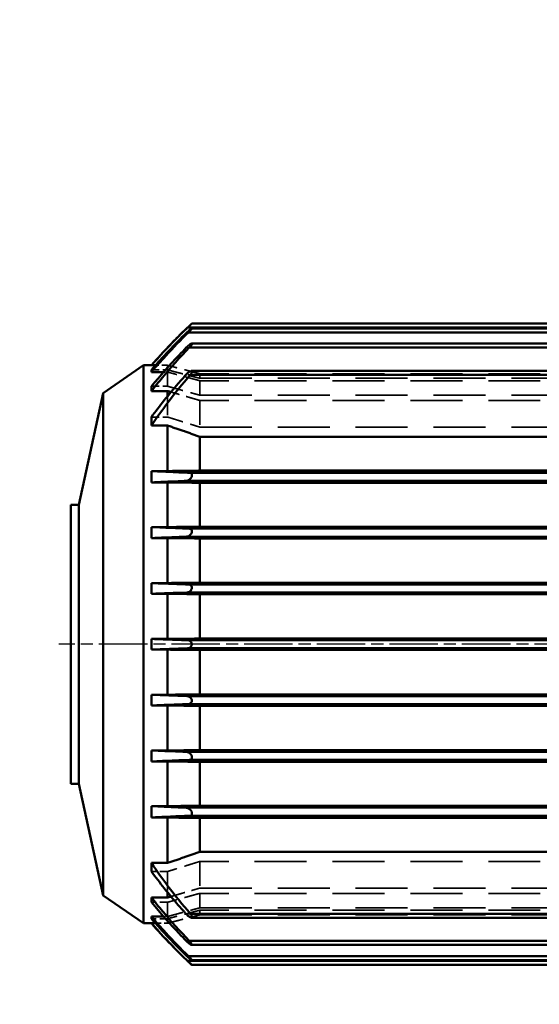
# Model space of a CAD drawing. Header units: millimetres. Extents: x -34725 to 178350, y -13707 to 126150.
# Tile 70 of 256: x -16535 to -16406, y 19441 to 19685. Entities that reach past the tile are written whole.
import ezdxf

# ---------------------------------------------------------------- set-up
doc = ezdxf.new("R2010")
doc.units = ezdxf.units.MM
doc.linetypes.add('AM_ISO08W050', pattern=[18, 12, -1.5, 3, -1.5])
doc.linetypes.add('DASHED', pattern=[0.75, 0.5, -0.25])
doc.layers.get('Defpoints').update_dxf_attribs({"linetype": 'CONTINUOUS'})
for name, color, linetype, lineweight in [('AM_0', 7, 'CONTINUOUS', 50), ('AM_7', 4, 'AM_ISO08W050', 25), ('P-AM_5', 3, 'CONTINUOUS', 25), ('Sichtbar (ISO)', 7, 'CONTINUOUS', 50), ('Verdeckt (ISO)', 7, 'DASHED', 35)]:
    doc.layers.add(name, color=color, linetype=linetype, lineweight=lineweight)
doc.styles.get("Standard").update_dxf_attribs({"font": 'isocp.shx'})
doc.dimstyles.new('AM_ISO$0', dxfattribs={"dimtxt": 3.5, "dimasz": 2.5, "dimexe": 2, "dimexo": 1, "dimgap": 0.6, "dimtad": 1, "dimdsep": 46, "dimtxsty": 'Standard', "dimcen": 0, "dimclrd": 256, "dimclre": 256, "dimclrt": 2, "dimadec": 0, "dimazin": 2, "dimtp": 0.1, "dimtm": 0.1, "dimtfac": 0.71, "dimtmove": 0, "dimatfit": 3, "dimfxl": 1, "dimtfill": 1, "dimtfillclr": 256, "dimlwd": -1, "dimlwe": -1, "dimarcsym": 0})

# ---------------------------------------------------------------- blocks, each defined once
blk = doc.blocks.new('*D199')
at = {"layer": 'Defpoints', "color": 0, "transparency": 16777216}
for p in [(-16746.14, 19530), (-16525.27, 19530), (-15192.32, 17000)]:
    blk.add_point(p, dxfattribs=at)
at = {"layer": 'P-AM_5', "transparency": 16777216}
for p, q in [((-16550.27, 19530), (-16796.14, 19530)), ((-16746.14, 17062.5), (-16746.14, 19467.5)), ((-15217.32, 17000), (-16796.14, 17000))]:
    blk.add_line(p, q, dxfattribs=at)
for points in [[(-16756.55, 19467.5), (-16735.72, 19467.5), (-16746.14, 19530)], [(-16756.55, 17062.5), (-16735.72, 17062.5), (-16746.14, 17000)]]:
    blk.add_solid(points, dxfattribs=at)
at = {"layer": 'P-AM_5', "color": 2, "transparency": 16777216, "insert": (-16854.89, 18265), "char_height": 87.5, "attachment_point": 5, "rotation": 90, "bg_fill": 3, "box_fill_scale": 1.1, "bg_fill_color": 256, "bg_fill_true_color": 13158600, "bg_fill_transparency": 0}
blk.add_mtext('2530', dxfattribs=at)
blk = doc.blocks.new('*D200')
at = {"layer": 'Defpoints', "color": 0, "transparency": 16777216}
for p in [(-16746.14, 20174.82), (-15372.82, 20174.82), (-16525.27, 19530)]:
    blk.add_point(p, dxfattribs=at)
at = {"layer": 'P-AM_5', "transparency": 16777216}
for p, q in [((-15397.82, 20174.82), (-16796.14, 20174.82)), ((-16746.14, 19592.5), (-16746.14, 20112.32)), ((-16550.27, 19530), (-16796.14, 19530))]:
    blk.add_line(p, q, dxfattribs=at)
for points in [[(-16756.55, 20112.32), (-16735.72, 20112.32), (-16746.14, 20174.82)], [(-16756.55, 19592.5), (-16735.72, 19592.5), (-16746.14, 19530)]]:
    blk.add_solid(points, dxfattribs=at)
at = {"layer": 'P-AM_5', "color": 2, "transparency": 16777216, "insert": (-16854.89, 19852.41), "char_height": 87.5, "attachment_point": 5, "rotation": 90, "bg_fill": 3, "box_fill_scale": 1.1, "bg_fill_color": 256, "bg_fill_true_color": 13158600, "bg_fill_transparency": 0}
blk.add_mtext('645', dxfattribs=at)
blk = doc.blocks.new('A$C5cacc3fa')
at = {"layer": 'AM_7'}
blk.add_line((-1738.33, -2368.79), (191.62, -2368.79), dxfattribs=at)
at = {"layer": 'Sichtbar (ISO)'}
for p, q in [((-26.33, -2289.29), (158.67, -2289.29)), ((-27.38, -2290.29), (159.72, -2290.29)), ((-27.18, -2291.5), (159.52, -2291.5)), ((-26.33, -2290.5), (158.67, -2290.5)), ((-26.33, -2294.26), (158.67, -2294.26)), ((-26.94, -2295.26), (159.28, -2295.26)), ((-26.33, -2300.98), (158.67, -2300.98)), ((168.67, -2301.31), (165.67, -2301.31)), ((168.67, -2299.64), (167.68, -2299.64)), ((168.67, -2299.64), (168.67, -2299.62)), ((168.67, -2299.62), (170.67, -2299.62)), ((168.67, -2301.31), (168.67, -2300.76)), ((170.67, -2437.95), (170.67, -2299.62)), ((180.67, -2306.54), (170.67, -2299.62)), ((-26.67, -2301.98), (159.01, -2301.98)), ((168.67, -2306.02), (164.67, -2306.02)), ((164.67, -2307.28), (164.67, -2306.02)), ((168.67, -2306.02), (168.67, -2304.83)), ((180.67, -2431.04), (180.67, -2306.54)), ((186.67, -2334.21), (180.67, -2306.54)), ((168.67, -2314.57), (168.67, -2312.46)), ((168.67, -2314.57), (164.67, -2314.57)), ((164.67, -2325.84), (164.67, -2314.57)), ((156.67, -2317.33), (-24.33, -2317.33)), ((156.67, -2325.75), (156.67, -2317.33)), ((-24.33, -2325.75), (156.67, -2325.75)), ((164.67, -2325.84), (168.67, -2325.84)), ((168.67, -2328.66), (168.67, -2325.84)), ((31.22, -2326.29), (159.01, -2326.29)), ((49.1, -2328.29), (160.11, -2328.29)), ((156.67, -2328.75), (51.94, -2328.75)), ((156.67, -2339.66), (156.67, -2328.75)), ((168.67, -2328.66), (164.67, -2328.66)), ((164.67, -2339.74), (164.67, -2328.66)), ((186.67, -2403.37), (186.67, -2334.21)), ((186.67, -2334.21), (188.67, -2334.21)), ((188.67, -2403.37), (188.67, -2334.21)), ((54.95, -2339.66), (156.67, -2339.66)), ((54.99, -2340.12), (159.28, -2340.12)), ((164.67, -2339.74), (168.67, -2339.74)), ((168.67, -2342.46), (168.67, -2339.74)), ((55.13, -2342.12), (160.02, -2342.12)), ((156.67, -2342.54), (55.16, -2342.54)), ((156.67, -2353.53), (156.67, -2342.54)), ((168.67, -2342.46), (164.67, -2342.46)), ((164.67, -2353.61), (164.67, -2342.46)), ((55.77, -2353.53), (156.67, -2353.53)), ((55.79, -2353.96), (159.52, -2353.96)), ((164.67, -2353.61), (168.67, -2353.61)), ((168.67, -2356.28), (168.67, -2353.61)), ((55.87, -2355.96), (159.89, -2355.96)), ((156.67, -2356.36), (55.88, -2356.36)), ((156.67, -2367.39), (156.67, -2356.36)), ((168.67, -2356.28), (164.67, -2356.28)), ((164.67, -2367.46), (164.67, -2356.28)), ((56.14, -2367.39), (156.67, -2367.39)), ((164.67, -2367.46), (168.67, -2367.46)), ((168.67, -2370.12), (168.67, -2367.46)), ((56.15, -2367.79), (159.72, -2367.79)), ((56.16, -2369.79), (159.72, -2369.79)), ((156.67, -2370.19), (56.17, -2370.19)), ((156.67, -2381.22), (156.67, -2370.19)), ((168.67, -2370.12), (164.67, -2370.12)), ((164.67, -2381.3), (164.67, -2370.12)), ((56.07, -2381.62), (159.89, -2381.62)), ((56.08, -2381.22), (156.67, -2381.22)), ((164.67, -2381.3), (168.67, -2381.3)), ((168.67, -2383.97), (168.67, -2381.3)), ((156.67, -2384.05), (56.01, -2384.05)), ((56.02, -2383.62), (159.52, -2383.62)), ((156.67, -2395.04), (156.67, -2384.05)), ((168.67, -2383.97), (164.67, -2383.97)), ((164.67, -2395.12), (164.67, -2383.97)), ((55.56, -2395.46), (160.02, -2395.46)), ((55.58, -2395.04), (156.67, -2395.04)), ((164.67, -2395.12), (168.67, -2395.12)), ((168.67, -2397.84), (168.67, -2395.12)), ((156.67, -2397.92), (55.42, -2397.92)), ((55.45, -2397.46), (159.28, -2397.46)), ((156.67, -2408.83), (156.67, -2397.92)), ((168.67, -2397.84), (164.67, -2397.84)), ((164.67, -2408.92), (164.67, -2397.84)), ((186.67, -2403.37), (180.67, -2431.04)), ((186.67, -2403.37), (188.67, -2403.37)), ((54.64, -2408.83), (156.67, -2408.83)), ((164.67, -2408.92), (168.67, -2408.92)), ((168.67, -2411.73), (168.67, -2408.92)), ((54.43, -2411.29), (159.01, -2411.29)), ((54.6, -2409.29), (160.11, -2409.29)), ((156.67, -2411.83), (54.38, -2411.83)), ((156.67, -2420.25), (156.67, -2411.83)), ((168.67, -2411.73), (164.67, -2411.73)), ((164.67, -2423.01), (164.67, -2411.73)), ((-24.33, -2420.25), (156.67, -2420.25)), ((164.67, -2423.01), (168.67, -2423.01)), ((168.67, -2425.12), (168.67, -2423.01)), ((164.67, -2431.56), (164.67, -2430.3)), ((164.67, -2431.56), (168.67, -2431.56)), ((168.67, -2432.75), (168.67, -2431.56)), ((180.67, -2431.04), (170.67, -2437.95)), ((-26.67, -2435.6), (159.01, -2435.6)), ((-26.33, -2436.6), (158.67, -2436.6)), ((165.67, -2436.27), (168.67, -2436.27)), ((167.68, -2437.94), (168.67, -2437.94)), ((168.67, -2436.81), (168.67, -2436.27)), ((168.67, -2437.95), (168.67, -2437.94)), ((168.67, -2437.95), (170.67, -2437.95)), ((-26.94, -2442.32), (159.28, -2442.32)), ((-26.33, -2443.32), (158.67, -2443.32)), ((-27.38, -2447.29), (159.72, -2447.29)), ((-27.18, -2446.08), (159.52, -2446.08)), ((-26.33, -2447.08), (158.67, -2447.08)), ((-26.33, -2448.29), (158.67, -2448.29))]:
    blk.add_line(p, q, dxfattribs=at)
for centre, start, end in [((56, -2398.64), 41.3086, 46.8038), ((56, -2338.94), 313.1962, 318.6914)]:
    blk.add_arc(centre, 150, start, end, dxfattribs=at)
for centre, major_axis, ratio, start_param, end_param in [((158.64, -2291.5), (0.033, 0.999), 0.005904, 5.928971, 6.283382), ((158.64, -2354.96), (0.006, 0.999), 0.032987, 4.712387, 5.066798), ((158.64, -2382.62), (-0.006, 0.999), 0.032987, 4.35798, 4.712391), ((158.64, -2446.08), (0.033, -0.999), 0.005904, 6.282989, 6.6374)]:
    blk.add_ellipse(centre, major_axis=major_axis, ratio=ratio, start_param=start_param, end_param=end_param, dxfattribs=at)
for points, knots in [([(158.67, -2289.29), (158.67, -2289.29), (158.68, -2289.3), (158.73, -2289.34), (158.77, -2289.38), (158.89, -2289.5), (158.99, -2289.59), (159.23, -2289.82), (159.37, -2289.96), (159.58, -2290.16), (159.65, -2290.22), (159.72, -2290.29)], [0.7127241, 0.7127241, 0.7127241, 0.7127241, 0.7366119, 0.7366119, 0.7679092, 0.7679092, 0.8126294, 0.8126294, 0.861332, 0.861332, 0.8838202, 0.8838202, 0.8838202, 0.8838202]), ([(158.67, -2290.5), (158.68, -2290.5), (158.7, -2290.51), (158.76, -2290.54), (158.82, -2290.58), (158.98, -2290.7), (159.11, -2290.8), (159.43, -2291.07), (159.62, -2291.25), (159.84, -2291.45), (159.86, -2291.48), (159.89, -2291.5)], [-0.6948989, -0.6948989, -0.6948989, -0.6948989, -0.6771738, -0.6771738, -0.639025, -0.639025, -0.5839423, -0.5839423, -0.5122103, -0.5122103, -0.5026873, -0.5026873, -0.5026873, -0.5026873]), ([(159.52, -2291.5), (159.51, -2291.5), (159.51, -2291.49), (159.36, -2291.34), (159.21, -2291.2), (158.97, -2290.94), (158.87, -2290.83), (158.75, -2290.68), (158.71, -2290.63), (158.68, -2290.58), (158.67, -2290.57), (158.67, -2290.56)], [-0.1506216, -0.1506216, -0.1506216, -0.1506216, -0.1485853, -0.1485853, -0.0998852, -0.0998852, -0.0551686, -0.0551686, -0.0238795, -0.0238795, -0.0178264, -0.0178264, -0.0178264, -0.0178264]), ([(168.67, -2301.31), (167.51, -2299.94), (166.31, -2298.59), (163.28, -2295.28), (161.42, -2293.36), (159.52, -2291.5)], [7.026126, 7.026126, 7.026126, 7.026126, 7.521584, 7.521584, 8.257066, 8.257066, 8.257066, 8.257066]), ([(168.67, -2299.64), (166.73, -2297.43), (164.73, -2295.29), (161.72, -2292.23), (160.72, -2291.25), (159.72, -2290.29)], [7.385215, 7.385215, 7.385215, 7.385215, 8.194857, 8.194857, 8.590212, 8.590212, 8.590212, 8.590212]), ([(158.67, -2294.51), (158.67, -2294.46), (158.67, -2294.41), (158.67, -2294.32), (158.67, -2294.28), (158.67, -2294.26), (158.67, -2294.26), (158.67, -2294.26)], [-0.3512725, -0.3512725, -0.3512725, -0.3512725, -0.32834432, -0.32834432, -0.28951525, -0.28951525, -0.27907555, -0.27907555, -0.27907555, -0.27907555]), ([(158.67, -2294.26), (158.71, -2294.26), (158.75, -2294.27), (158.9, -2294.34), (159.02, -2294.41), (159.32, -2294.62), (159.51, -2294.78), (159.81, -2295.05), (159.92, -2295.15), (160.02, -2295.26)], [-0.6626288, -0.6626288, -0.6626288, -0.6626288, -0.6306546, -0.6306546, -0.5772638, -0.5772638, -0.5083418, -0.5083418, -0.4688822, -0.4688822, -0.4688822, -0.4688822]), ([(159.28, -2295.26), (159.2, -2295.17), (159.11, -2295.08), (158.92, -2294.86), (158.82, -2294.74), (158.72, -2294.59), (158.69, -2294.55), (158.67, -2294.51)], [-0.1287013, -0.1287013, -0.1287013, -0.1287013, -0.0992148, -0.0992148, -0.05490758, -0.05490758, -0.03647152, -0.03647152, -0.03647152, -0.03647152]), ([(168.67, -2306.02), (167.78, -2304.89), (166.86, -2303.75), (163.82, -2300.12), (161.6, -2297.65), (159.28, -2295.26)], [6.380661, 6.380661, 6.380661, 6.380661, 6.793157, 6.793157, 7.707927, 7.707927, 7.707927, 7.707927]), ([(160.02, -2295.26), (160.62, -2295.87), (161.22, -2296.48), (164.2, -2299.61), (166.5, -2302.2), (168.67, -2304.83)], [-7.955367, -7.955367, -7.955367, -7.955367, -7.720132, -7.720132, -6.769402, -6.769402, -6.769402, -6.769402]), ([(158.67, -2301.54), (158.67, -2301.43), (158.67, -2301.33), (158.67, -2301.25), (158.68, -2301.17), (158.68, -2301.1), (158.67, -2301.05), (158.67, -2301.01), (158.67, -2300.98), (158.67, -2300.98)], [0, 0, 0, 0, 0.362556, 0.362556, 0.362556, 0.726846, 0.726846, 0.726846, 1.114917, 1.114917, 1.114917, 1.114917]), ([(158.67, -2300.98), (158.69, -2300.98), (158.7, -2300.98), (158.81, -2301), (158.93, -2301.04), (159.23, -2301.2), (159.42, -2301.34), (159.77, -2301.63), (159.93, -2301.78), (160.09, -2301.95), (160.1, -2301.97), (160.11, -2301.98)], [-0.6408268, -0.6408268, -0.6408268, -0.6408268, -0.630804, -0.630804, -0.5772564, -0.5772564, -0.5081151, -0.5081151, -0.4500854, -0.4500854, -0.4452282, -0.4452282, -0.4452282, -0.4452282]), ([(159.01, -2301.98), (158.99, -2301.96), (158.97, -2301.93), (158.83, -2301.78), (158.74, -2301.65), (158.67, -2301.54)], [-0.10710707, -0.10710707, -0.10710707, -0.10710707, -0.09910976, -0.09910976, -0.05742593, -0.05742593, -0.05742593, -0.05742593]), ([(168.67, -2314.57), (167.32, -2312.57), (165.95, -2310.64), (162.88, -2306.58), (161.01, -2304.27), (159.01, -2301.98)], [5.295467, 5.295467, 5.295467, 5.295467, 5.964427, 5.964427, 6.822651, 6.822651, 6.822651, 6.822651]), ([(160.11, -2301.98), (160.76, -2302.69), (161.39, -2303.41), (164.41, -2306.89), (166.64, -2309.7), (168.67, -2312.46)], [-7.178081, -7.178081, -7.178081, -7.178081, -6.911314, -6.911314, -5.885348, -5.885348, -5.885348, -5.885348]), ([(159.01, -2326.29), (161.01, -2326.21), (162.88, -2326.13), (165.95, -2325.98), (167.32, -2325.92), (168.67, -2325.84)], [-6.822651, -6.822651, -6.822651, -6.822651, -5.964427, -5.964427, -5.295467, -5.295467, -5.295467, -5.295467]), ([(158.67, -2326.39), (158.69, -2326.38), (158.7, -2326.37), (158.8, -2326.31), (158.9, -2326.29), (159.01, -2326.29)], [-0.64082682, -0.64082682, -0.64082682, -0.64082682, -0.63080396, -0.63080396, -0.5843635, -0.5843635, -0.5843635, -0.5843635]), ([(158.67, -2327.29), (158.67, -2327.17), (158.67, -2327.05), (158.67, -2326.94), (158.68, -2326.82), (158.68, -2326.72), (158.67, -2326.63), (158.67, -2326.53), (158.67, -2326.45), (158.67, -2326.39)], [0, 0, 0, 0, 0.362556, 0.362556, 0.362556, 0.726846, 0.726846, 0.726846, 1.114917, 1.114917, 1.114917, 1.114917]), ([(160.11, -2328.29), (160.06, -2328.29), (159.99, -2328.28), (159.74, -2328.23), (159.55, -2328.15), (159.21, -2327.92), (159.07, -2327.8), (158.83, -2327.55), (158.74, -2327.42), (158.67, -2327.29)], [-0.2313895, -0.2313895, -0.2313895, -0.2313895, -0.2096983, -0.2096983, -0.1471884, -0.1471884, -0.0991098, -0.0991098, -0.0574259, -0.0574259, -0.0574259, -0.0574259]), ([(168.67, -2328.66), (166.64, -2328.56), (164.41, -2328.46), (161.39, -2328.34), (160.76, -2328.32), (160.11, -2328.29)], [5.885348, 5.885348, 5.885348, 5.885348, 6.911314, 6.911314, 7.178081, 7.178081, 7.178081, 7.178081]), ([(158.67, -2340.46), (158.71, -2340.39), (158.75, -2340.33), (158.9, -2340.2), (159.02, -2340.15), (159.19, -2340.13), (159.24, -2340.12), (159.28, -2340.12)], [-0.6626288, -0.6626288, -0.6626288, -0.6626288, -0.6306546, -0.6306546, -0.5772638, -0.5772638, -0.5595286, -0.5595286, -0.5595286, -0.5595286]), ([(158.67, -2341.12), (158.67, -2341.05), (158.67, -2340.97), (158.67, -2340.77), (158.67, -2340.65), (158.67, -2340.52), (158.67, -2340.49), (158.67, -2340.46)], [-0.3512725, -0.3512725, -0.3512725, -0.3512725, -0.32834432, -0.32834432, -0.28951525, -0.28951525, -0.27907555, -0.27907555, -0.27907555, -0.27907555]), ([(159.28, -2340.12), (161.6, -2340.04), (163.82, -2339.95), (166.86, -2339.82), (167.78, -2339.78), (168.67, -2339.74)], [66.441483, 66.441483, 66.441483, 66.441483, 67.356253, 67.356253, 67.768749, 67.768749, 67.768749, 67.768749]), ([(160.02, -2342.12), (160.02, -2342.12), (160.02, -2342.12), (159.83, -2342.12), (159.64, -2342.07), (159.3, -2341.9), (159.16, -2341.8), (158.92, -2341.56), (158.82, -2341.43), (158.72, -2341.24), (158.69, -2341.18), (158.67, -2341.12)], [-0.209819, -0.209819, -0.209819, -0.209819, -0.2097524, -0.2097524, -0.1473012, -0.1473012, -0.0992148, -0.0992148, -0.0549076, -0.0549076, -0.0364715, -0.0364715, -0.0364715, -0.0364715]), ([(168.67, -2342.46), (166.5, -2342.37), (164.2, -2342.28), (161.22, -2342.17), (160.62, -2342.15), (160.02, -2342.12)], [6.769402, 6.769402, 6.769402, 6.769402, 7.720132, 7.720132, 7.955367, 7.955367, 7.955367, 7.955367]), ([(158.67, -2354.61), (158.68, -2354.56), (158.7, -2354.51), (158.76, -2354.36), (158.82, -2354.27), (158.98, -2354.1), (159.11, -2354.03), (159.33, -2353.97), (159.43, -2353.96), (159.52, -2353.96)], [-0.6948989, -0.6948989, -0.6948989, -0.6948989, -0.6771738, -0.6771738, -0.639025, -0.639025, -0.5839423, -0.5839423, -0.5491488, -0.5491488, -0.5491488, -0.5491488]), ([(159.89, -2355.96), (159.76, -2355.96), (159.63, -2355.93), (159.36, -2355.84), (159.21, -2355.76), (158.97, -2355.55), (158.87, -2355.43), (158.75, -2355.22), (158.71, -2355.12), (158.68, -2355), (158.67, -2354.98), (158.67, -2354.96)], [-0.191411, -0.191411, -0.191411, -0.191411, -0.1485853, -0.1485853, -0.0998852, -0.0998852, -0.0551686, -0.0551686, -0.0238795, -0.0238795, -0.0178264, -0.0178264, -0.0178264, -0.0178264]), ([(159.52, -2353.96), (161.42, -2353.89), (163.28, -2353.82), (166.31, -2353.71), (167.51, -2353.66), (168.67, -2353.61)], [68.000549, 68.000549, 68.000549, 68.000549, 68.736031, 68.736031, 69.231489, 69.231489, 69.231489, 69.231489]), ([(159.72, -2367.79), (160.72, -2367.76), (161.72, -2367.72), (164.73, -2367.61), (166.73, -2367.54), (168.67, -2367.46)], [69.029673, 69.029673, 69.029673, 69.029673, 69.425028, 69.425028, 70.234669, 70.234669, 70.234669, 70.234669]), ([(159.72, -2369.79), (159.65, -2369.79), (159.58, -2369.78), (159.37, -2369.74), (159.23, -2369.69), (158.99, -2369.52), (158.89, -2369.42), (158.77, -2369.22), (158.73, -2369.12), (158.68, -2368.95), (158.67, -2368.87), (158.67, -2368.79), (158.67, -2368.76), (158.67, -2368.73), (158.68, -2368.61), (158.7, -2368.53), (158.77, -2368.34), (158.83, -2368.24), (159, -2368.05), (159.12, -2367.95), (159.41, -2367.82), (159.56, -2367.79), (159.72, -2367.79)], [-0.1710961, -0.1710961, -0.1710961, -0.1710961, -0.148608, -0.148608, -0.0999054, -0.0999054, -0.0551851, -0.0551851, -0.0238878, -0.0238878, 0, 0, 0, 0.0092847, 0.0092847, 0.0355721, 0.0355721, 0.0736995, 0.0736995, 0.1287517, 0.1287517, 0.1867282, 0.1867282, 0.1867282, 0.1867282]), ([(168.67, -2370.12), (166.73, -2370.04), (164.73, -2369.97), (161.72, -2369.86), (160.72, -2369.82), (159.72, -2369.79)], [-70.234669, -70.234669, -70.234669, -70.234669, -69.425028, -69.425028, -69.029673, -69.029673, -69.029673, -69.029673]), ([(158.67, -2382.62), (158.68, -2382.57), (158.7, -2382.51), (158.76, -2382.34), (158.82, -2382.23), (158.98, -2382.01), (159.11, -2381.9), (159.43, -2381.7), (159.62, -2381.64), (159.84, -2381.62), (159.86, -2381.62), (159.89, -2381.62)], [-0.6948989, -0.6948989, -0.6948989, -0.6948989, -0.6771738, -0.6771738, -0.639025, -0.639025, -0.5839423, -0.5839423, -0.5122103, -0.5122103, -0.5026873, -0.5026873, -0.5026873, -0.5026873]), ([(159.52, -2383.62), (159.51, -2383.62), (159.51, -2383.62), (159.36, -2383.62), (159.21, -2383.59), (158.97, -2383.46), (158.87, -2383.38), (158.75, -2383.2), (158.71, -2383.12), (158.68, -2383.01), (158.67, -2382.99), (158.67, -2382.97)], [-0.1506216, -0.1506216, -0.1506216, -0.1506216, -0.1485853, -0.1485853, -0.0998852, -0.0998852, -0.0551686, -0.0551686, -0.0238795, -0.0238795, -0.0178264, -0.0178264, -0.0178264, -0.0178264]), ([(168.67, -2383.97), (167.51, -2383.92), (166.31, -2383.87), (163.28, -2383.76), (161.42, -2383.69), (159.52, -2383.62)], [7.026126, 7.026126, 7.026126, 7.026126, 7.521584, 7.521584, 8.257066, 8.257066, 8.257066, 8.257066]), ([(158.67, -2396.46), (158.71, -2396.36), (158.75, -2396.27), (158.9, -2396.04), (159.02, -2395.91), (159.32, -2395.66), (159.51, -2395.56), (159.81, -2395.47), (159.92, -2395.46), (160.02, -2395.46)], [-0.6626288, -0.6626288, -0.6626288, -0.6626288, -0.6306546, -0.6306546, -0.5772638, -0.5772638, -0.5083418, -0.5083418, -0.4688822, -0.4688822, -0.4688822, -0.4688822]), ([(158.67, -2397.11), (158.67, -2397.06), (158.67, -2396.99), (158.67, -2396.81), (158.67, -2396.69), (158.67, -2396.52), (158.67, -2396.49), (158.67, -2396.46)], [-0.3512725, -0.3512725, -0.3512725, -0.3512725, -0.32834432, -0.32834432, -0.28951525, -0.28951525, -0.27907555, -0.27907555, -0.27907555, -0.27907555]), ([(160.02, -2395.46), (160.62, -2395.43), (161.22, -2395.41), (164.2, -2395.3), (166.5, -2395.21), (168.67, -2395.12)], [67.431697, 67.431697, 67.431697, 67.431697, 67.666932, 67.666932, 68.617661, 68.617661, 68.617661, 68.617661]), ([(159.28, -2397.46), (159.2, -2397.46), (159.11, -2397.44), (158.92, -2397.38), (158.82, -2397.32), (158.72, -2397.2), (158.69, -2397.16), (158.67, -2397.11)], [-0.1287013, -0.1287013, -0.1287013, -0.1287013, -0.0992148, -0.0992148, -0.05490758, -0.05490758, -0.03647152, -0.03647152, -0.03647152, -0.03647152]), ([(168.67, -2397.84), (167.78, -2397.8), (166.86, -2397.76), (163.82, -2397.63), (161.6, -2397.54), (159.28, -2397.46)], [6.380661, 6.380661, 6.380661, 6.380661, 6.793157, 6.793157, 7.707927, 7.707927, 7.707927, 7.707927]), ([(160.11, -2409.29), (160.76, -2409.26), (161.39, -2409.24), (164.41, -2409.11), (166.64, -2409.02), (168.67, -2408.92)], [65.515907, 65.515907, 65.515907, 65.515907, 65.782674, 65.782674, 66.80864, 66.80864, 66.80864, 66.80864]), ([(158.67, -2410.29), (158.69, -2410.26), (158.7, -2410.23), (158.81, -2410.06), (158.93, -2409.92), (159.23, -2409.63), (159.42, -2409.5), (159.77, -2409.34), (159.93, -2409.3), (160.09, -2409.29), (160.1, -2409.29), (160.11, -2409.29)], [-0.6408268, -0.6408268, -0.6408268, -0.6408268, -0.630804, -0.630804, -0.5772564, -0.5772564, -0.5081151, -0.5081151, -0.4500854, -0.4500854, -0.4452282, -0.4452282, -0.4452282, -0.4452282]), ([(158.67, -2411.19), (158.67, -2411.13), (158.67, -2411.06), (158.67, -2410.97), (158.68, -2410.88), (158.68, -2410.78), (158.67, -2410.67), (158.67, -2410.55), (158.67, -2410.42), (158.67, -2410.29)], [0, 0, 0, 0, 0.362556, 0.362556, 0.362556, 0.726846, 0.726846, 0.726846, 1.114917, 1.114917, 1.114917, 1.114917]), ([(159.01, -2411.29), (158.99, -2411.29), (158.97, -2411.29), (158.83, -2411.28), (158.74, -2411.24), (158.67, -2411.19)], [-0.10710707, -0.10710707, -0.10710707, -0.10710707, -0.09910976, -0.09910976, -0.05742593, -0.05742593, -0.05742593, -0.05742593]), ([(168.67, -2411.73), (167.32, -2411.66), (165.95, -2411.6), (162.88, -2411.45), (161.01, -2411.37), (159.01, -2411.29)], [5.295467, 5.295467, 5.295467, 5.295467, 5.964427, 5.964427, 6.822651, 6.822651, 6.822651, 6.822651]), ([(159.01, -2435.6), (161.01, -2433.31), (162.88, -2431), (165.95, -2426.94), (167.32, -2425.01), (168.67, -2423.01)], [-6.822651, -6.822651, -6.822651, -6.822651, -5.964427, -5.964427, -5.295467, -5.295467, -5.295467, -5.295467]), ([(168.67, -2425.12), (166.64, -2427.88), (164.41, -2430.69), (161.39, -2434.17), (160.76, -2434.89), (160.11, -2435.6)], [5.885348, 5.885348, 5.885348, 5.885348, 6.911314, 6.911314, 7.178081, 7.178081, 7.178081, 7.178081]), ([(159.28, -2442.32), (161.6, -2439.93), (163.82, -2437.46), (166.86, -2433.83), (167.78, -2432.69), (168.67, -2431.56)], [-7.707927, -7.707927, -7.707927, -7.707927, -6.793157, -6.793157, -6.380661, -6.380661, -6.380661, -6.380661]), ([(168.67, -2432.75), (166.5, -2435.38), (164.2, -2437.97), (161.22, -2441.1), (160.62, -2441.71), (160.02, -2442.32)], [6.769402, 6.769402, 6.769402, 6.769402, 7.720132, 7.720132, 7.955367, 7.955367, 7.955367, 7.955367]), ([(160.11, -2435.6), (160.06, -2435.66), (159.99, -2435.73), (159.74, -2435.98), (159.55, -2436.15), (159.21, -2436.38), (159.07, -2436.47), (158.83, -2436.57), (158.74, -2436.6), (158.67, -2436.6)], [-0.2313895, -0.2313895, -0.2313895, -0.2313895, -0.2096983, -0.2096983, -0.1471884, -0.1471884, -0.0991098, -0.0991098, -0.0574259, -0.0574259, -0.0574259, -0.0574259]), ([(158.67, -2436.04), (158.69, -2436.02), (158.7, -2435.99), (158.8, -2435.85), (158.9, -2435.72), (159.01, -2435.6)], [-0.64082682, -0.64082682, -0.64082682, -0.64082682, -0.63080396, -0.63080396, -0.5843635, -0.5843635, -0.5843635, -0.5843635]), ([(158.67, -2436.6), (158.67, -2436.6), (158.67, -2436.58), (158.67, -2436.53), (158.68, -2436.49), (158.68, -2436.43), (158.67, -2436.35), (158.67, -2436.26), (158.67, -2436.16), (158.67, -2436.04)], [0, 0, 0, 0, 0.362556, 0.362556, 0.362556, 0.726846, 0.726846, 0.726846, 1.114917, 1.114917, 1.114917, 1.114917]), ([(159.52, -2446.08), (161.42, -2444.22), (163.28, -2442.3), (166.31, -2438.99), (167.51, -2437.64), (168.67, -2436.27)], [-8.257066, -8.257066, -8.257066, -8.257066, -7.521584, -7.521584, -7.026126, -7.026126, -7.026126, -7.026126]), ([(159.72, -2447.29), (160.72, -2446.33), (161.72, -2445.35), (164.73, -2442.29), (166.73, -2440.15), (168.67, -2437.94)], [-8.590212, -8.590212, -8.590212, -8.590212, -8.194857, -8.194857, -7.385215, -7.385215, -7.385215, -7.385215]), ([(160.02, -2442.32), (160.02, -2442.32), (160.02, -2442.32), (159.83, -2442.51), (159.64, -2442.69), (159.3, -2442.97), (159.16, -2443.07), (158.92, -2443.23), (158.82, -2443.28), (158.72, -2443.32), (158.69, -2443.32), (158.67, -2443.32)], [-0.209819, -0.209819, -0.209819, -0.209819, -0.2097524, -0.2097524, -0.1473012, -0.1473012, -0.0992148, -0.0992148, -0.0549076, -0.0549076, -0.0364715, -0.0364715, -0.0364715, -0.0364715]), ([(158.67, -2443.07), (158.71, -2443.01), (158.75, -2442.94), (158.9, -2442.74), (159.02, -2442.6), (159.19, -2442.41), (159.24, -2442.37), (159.28, -2442.32)], [-0.6626288, -0.6626288, -0.6626288, -0.6626288, -0.6306546, -0.6306546, -0.5772638, -0.5772638, -0.5595286, -0.5595286, -0.5595286, -0.5595286]), ([(158.67, -2443.32), (158.67, -2443.32), (158.67, -2443.31), (158.67, -2443.27), (158.67, -2443.21), (158.67, -2443.12), (158.67, -2443.1), (158.67, -2443.07)], [-0.3512725, -0.3512725, -0.3512725, -0.3512725, -0.32834432, -0.32834432, -0.28951525, -0.28951525, -0.27907555, -0.27907555, -0.27907555, -0.27907555]), ([(159.89, -2446.08), (159.76, -2446.2), (159.63, -2446.33), (159.36, -2446.57), (159.21, -2446.69), (158.97, -2446.89), (158.87, -2446.97), (158.75, -2447.05), (158.71, -2447.07), (158.68, -2447.08), (158.67, -2447.08), (158.67, -2447.08)], [-0.191411, -0.191411, -0.191411, -0.191411, -0.1485853, -0.1485853, -0.0998852, -0.0998852, -0.0551686, -0.0551686, -0.0238795, -0.0238795, -0.0178264, -0.0178264, -0.0178264, -0.0178264]), ([(158.67, -2447.01), (158.68, -2446.99), (158.7, -2446.97), (158.76, -2446.88), (158.82, -2446.81), (158.98, -2446.62), (159.11, -2446.49), (159.33, -2446.26), (159.43, -2446.17), (159.52, -2446.08)], [-0.6948989, -0.6948989, -0.6948989, -0.6948989, -0.6771738, -0.6771738, -0.639025, -0.639025, -0.5839423, -0.5839423, -0.5491488, -0.5491488, -0.5491488, -0.5491488]), ([(158.67, -2448.29), (158.67, -2448.29), (158.67, -2448.29), (158.68, -2448.28), (158.7, -2448.26), (158.77, -2448.19), (158.83, -2448.13), (159, -2447.98), (159.12, -2447.86), (159.41, -2447.59), (159.56, -2447.44), (159.72, -2447.29)], [0, 0, 0, 0, 0.0092847, 0.0092847, 0.0355721, 0.0355721, 0.0736995, 0.0736995, 0.1287517, 0.1287517, 0.1867282, 0.1867282, 0.1867282, 0.1867282])]:
    blk.add_open_spline(points, degree=3, knots=knots, dxfattribs=at)
for points in [[(159.89, -2291.5), (162.9, -2294.42), (165.86, -2297.53), (168.67, -2300.76)], [(168.67, -2356.28), (165.86, -2356.17), (162.9, -2356.06), (159.89, -2355.96)], [(159.89, -2381.62), (162.9, -2381.52), (165.86, -2381.41), (168.67, -2381.3)], [(168.67, -2436.81), (165.86, -2440.05), (162.9, -2443.16), (159.89, -2446.08)]]:
    blk.add_open_spline(points, degree=3, dxfattribs=at)
for points, weights in [([(164.67, -2306.02), (164.25, -2306.14), (163.83, -2306.26)], [1, 1.0000151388, 1.00002715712]), ([(164.67, -2314.57), (160.56, -2315.97), (156.67, -2317.33)], [1, 1.00020468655, 1]), ([(156.67, -2325.75), (160.56, -2325.79), (164.67, -2325.84)], [1, 1.00020468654, 1]), ([(164.67, -2328.66), (160.58, -2328.71), (156.67, -2328.75)], [1, 1.0001688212, 1]), ([(156.67, -2339.66), (160.59, -2339.7), (164.67, -2339.74)], [1, 1.00014689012, 1]), ([(164.67, -2342.46), (160.6, -2342.5), (156.67, -2342.54)], [1.00332113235, 1.00598599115, 1.00839070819]), ([(156.67, -2353.53), (160.61, -2353.57), (164.67, -2353.61)], [1, 1.00012422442, 1]), ([(164.67, -2356.28), (160.61, -2356.32), (156.67, -2356.36)], [1, 1.00011857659, 1]), ([(156.67, -2367.39), (160.61, -2367.42), (164.67, -2367.46)], [1, 1.00011632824, 1]), ([(164.67, -2370.12), (160.61, -2370.16), (156.67, -2370.19)], [1, 1.00011632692, 1]), ([(156.67, -2381.22), (160.61, -2381.26), (164.67, -2381.3)], [1, 1.00011857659, 1]), ([(164.67, -2383.97), (160.61, -2384.01), (156.67, -2384.05)], [1, 1.00012422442, 1]), ([(156.67, -2395.04), (160.6, -2395.08), (164.67, -2395.12)], [1.00839267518, 1.00598800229, 1.00332318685]), ([(164.67, -2397.84), (160.59, -2397.88), (156.67, -2397.92)], [1, 1.00014689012, 1]), ([(156.67, -2408.83), (160.58, -2408.87), (164.67, -2408.92)], [1, 1.0001688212, 1]), ([(164.67, -2411.73), (160.56, -2411.78), (156.67, -2411.83)], [1, 1.00020468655, 1]), ([(156.67, -2420.25), (160.56, -2421.61), (164.67, -2423.01)], [1, 1.00020468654, 1]), ([(163.83, -2431.32), (164.25, -2431.44), (164.67, -2431.56)], [1.00002715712, 1.0000151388, 1])]:
    blk.add_rational_spline(points, weights, degree=2, dxfattribs=at)
at = {"layer": 'Verdeckt (ISO)', "ltscale": 0.335473}
for p, q in [((158.67, -2290.5), (158.67, -2290.56)), ((158.67, -2354.61), (158.67, -2354.96)), ((158.67, -2382.62), (158.67, -2382.97)), ((158.67, -2447.01), (158.67, -2447.08))]:
    blk.add_line(p, q, dxfattribs=at)
at = {"layer": 'Verdeckt (ISO)', "ltscale": 0.350547}
for p, q in [((159.52, -2291.5), (159.89, -2291.5)), ((159.52, -2446.08), (159.89, -2446.08))]:
    blk.add_line(p, q, dxfattribs=at)
at = {"layer": 'Verdeckt (ISO)', "ltscale": 0.67064}
for p, q in [((158.67, -2294.26), (158.67, -2294.51)), ((158.67, -2340.46), (158.67, -2341.12)), ((158.67, -2396.46), (158.67, -2397.11)), ((158.67, -2443.07), (158.67, -2443.32))]:
    blk.add_line(p, q, dxfattribs=at)
at = {"layer": 'Verdeckt (ISO)', "ltscale": 0.701419}
for p, q in [((159.28, -2295.26), (160.02, -2295.26)), ((159.28, -2442.32), (160.02, -2442.32))]:
    blk.add_line(p, q, dxfattribs=at)
at = {"layer": 'Verdeckt (ISO)', "ltscale": 1.00492}
for p, q in [((158.67, -2300.98), (158.67, -2301.54)), ((158.67, -2326.39), (158.67, -2327.29)), ((158.67, -2410.29), (158.67, -2411.19)), ((158.67, -2436.04), (158.67, -2436.6))]:
    blk.add_line(p, q, dxfattribs=at)
at = {"layer": 'Verdeckt (ISO)', "ltscale": 2.865931}
for p, q in [((167.68, -2299.64), (164.67, -2299.64)), ((164.67, -2437.94), (167.68, -2437.94))]:
    blk.add_line(p, q, dxfattribs=at)
at = {"layer": 'Verdeckt (ISO)', "ltscale": 10.708159}
for p, q in [((164.67, -2300.76), (164.67, -2299.64)), ((164.67, -2437.94), (164.67, -2436.81))]:
    blk.add_line(p, q, dxfattribs=at)
at = {"layer": 'Verdeckt (ISO)', "ltscale": 3.809293}
for p, q in [((164.67, -2300.76), (168.67, -2300.76)), ((164.67, -2304.83), (168.67, -2304.83)), ((164.67, -2312.46), (168.67, -2312.46)), ((168.67, -2425.12), (164.67, -2425.12)), ((168.67, -2432.75), (164.67, -2432.75)), ((168.67, -2436.81), (164.67, -2436.81))]:
    blk.add_line(p, q, dxfattribs=at)
at = {"layer": 'Verdeckt (ISO)', "ltscale": 0.95213}
for p, q in [((165.67, -2301.31), (164.67, -2301.31)), ((164.67, -2436.27), (165.67, -2436.27))]:
    blk.add_line(p, q, dxfattribs=at)
at = {"layer": 'Verdeckt (ISO)', "ltscale": 11.146211}
for p, q in [((164.67, -2304.83), (164.67, -2301.31)), ((164.67, -2436.27), (164.67, -2432.75))]:
    blk.add_line(p, q, dxfattribs=at)
at = {"layer": 'Verdeckt (ISO)', "ltscale": 25.75486}
for p, q in [((156.67, -2301.71), (-24.33, -2301.71)), ((-24.33, -2302.86), (156.67, -2302.86)), ((156.67, -2303.46), (-24.33, -2303.46)), ((-24.33, -2307.05), (156.67, -2307.05)), ((156.67, -2308.35), (-24.33, -2308.35)), ((-24.33, -2314.96), (156.67, -2314.96)), ((156.67, -2422.62), (-24.33, -2422.62)), ((-24.33, -2429.23), (156.67, -2429.23)), ((156.67, -2430.53), (-24.33, -2430.53)), ((-24.33, -2434.12), (156.67, -2434.12)), ((156.67, -2434.72), (-24.33, -2434.72)), ((-24.33, -2435.86), (156.67, -2435.86))]:
    blk.add_line(p, q, dxfattribs=at)
at = {"layer": 'Verdeckt (ISO)', "ltscale": 10.57055}
for p, q in [((156.67, -2302.86), (156.67, -2301.71)), ((156.67, -2435.86), (156.67, -2434.72))]:
    blk.add_line(p, q, dxfattribs=at)
at = {"layer": 'Verdeckt (ISO)', "ltscale": 11.027125}
for p, q in [((156.67, -2307.05), (156.67, -2303.46)), ((156.67, -2434.12), (156.67, -2430.53))]:
    blk.add_line(p, q, dxfattribs=at)
at = {"layer": 'Verdeckt (ISO)', "ltscale": 1.052781}
for p, q in [((159.01, -2301.98), (160.11, -2301.98)), ((159.01, -2435.6), (160.11, -2435.6))]:
    blk.add_line(p, q, dxfattribs=at)
at = {"layer": 'Verdeckt (ISO)', "ltscale": 12.163457}
for p, q in [((156.67, -2314.96), (156.67, -2308.35)), ((156.67, -2429.23), (156.67, -2422.62))]:
    blk.add_line(p, q, dxfattribs=at)
at = {"layer": 'Verdeckt (ISO)', "ltscale": 9.478334}
for p, q in [((164.67, -2312.46), (164.67, -2307.28)), ((164.67, -2430.3), (164.67, -2425.12))]:
    blk.add_line(p, q, dxfattribs=at)
at = {"layer": 'Verdeckt (ISO)', "ltscale": 7.871545}
for points, weights in [([(164.67, -2299.64), (160.61, -2300.69), (156.67, -2301.71)], [1, 1.00011632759, 1]), ([(156.67, -2435.86), (160.61, -2436.89), (164.67, -2437.94)], [1, 1.00011632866, 1])]:
    blk.add_rational_spline(points, weights, degree=2, dxfattribs=at)
at = {"layer": 'Verdeckt (ISO)', "ltscale": 7.876348}
for points in [[(156.67, -2302.86), (160.61, -2301.83), (164.67, -2300.76)], [(164.67, -2436.81), (160.61, -2435.75), (156.67, -2434.72)]]:
    blk.add_rational_spline(points, [1, 1.00011857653, 1], degree=2, dxfattribs=at)
at = {"layer": 'Verdeckt (ISO)', "ltscale": 7.888409}
for points, weights in [([(164.67, -2301.31), (160.61, -2302.4), (156.67, -2303.46)], [1, 1.00012422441, 1]), ([(156.67, -2434.12), (160.61, -2435.18), (164.67, -2436.27)], [1, 1.00012422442, 1])]:
    blk.add_rational_spline(points, weights, degree=2, dxfattribs=at)
at = {"layer": 'Verdeckt (ISO)', "ltscale": 7.906024}
for points, weights in [([(156.67, -2307.05), (160.6, -2305.96), (164.67, -2304.83)], [1.03700500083, 1.02553400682, 1.01392121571]), ([(164.67, -2432.75), (160.6, -2431.62), (156.67, -2430.53)], [1.01391253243, 1.02552522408, 1.03699611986])]:
    blk.add_rational_spline(points, weights, degree=2, dxfattribs=at)
at = {"layer": 'Verdeckt (ISO)', "ltscale": 7.104645}
for points, weights in [([(163.83, -2306.26), (160.19, -2307.32), (156.67, -2308.35)], [1.00002715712, 1.00013175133, 1]), ([(156.67, -2429.23), (160.19, -2430.26), (163.83, -2431.32)], [1, 1.00013175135, 1.00002715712])]:
    blk.add_rational_spline(points, weights, degree=2, dxfattribs=at)
at = {"layer": 'Verdeckt (ISO)', "ltscale": 7.982998}
for points in [[(156.67, -2314.96), (160.58, -2313.73), (164.67, -2312.46)], [(164.67, -2425.12), (160.58, -2423.85), (156.67, -2422.62)]]:
    blk.add_rational_spline(points, [1, 1.00016882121, 1], degree=2, dxfattribs=at)

msp = doc.modelspace()

# ---------------------------------------------------------------- dimensions: what is measured, and where the dimension line sits
at = {"layer": 'P-AM_5'}
dim = msp.add_linear_dim(base=(-16746.136, 19530), p1=(-15192.319, 17000), p2=(-16525.272, 19530), angle=90, dimstyle='AM_ISO$0', override={"dimscale": 25, "dimgap": 2.6}, dxfattribs=at)
dim.commit()
dim.dimension.update_dxf_attribs({"geometry": '*D199', "text_midpoint": (-16854.895, 18265)})

# ---------------------------------------------------------------- next in the draw order: dimensions: what is measured, and where the dimension line sits
dim = msp.add_linear_dim(base=(-16746.136, 20174.818), p1=(-16525.272, 19530), p2=(-15372.819, 20174.818), angle=90, dimstyle='AM_ISO$0', override={"dimscale": 25, "dimgap": 2.6, "dimdec": 0, "dimtmove": 1}, dxfattribs=at)
dim.commit()
dim.dimension.update_dxf_attribs({"geometry": '*D200', "text_midpoint": (-16854.886, 19852.409)})

# ---------------------------------------------------------------- next in the draw order: block references
at = {"layer": 'AM_0', "rotation": 179.9999999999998}
msp.add_blockref('A$C5cacc3fa', (-16333.649, 17161.21), dxfattribs=at)

doc.saveas('drawing.dxf')
